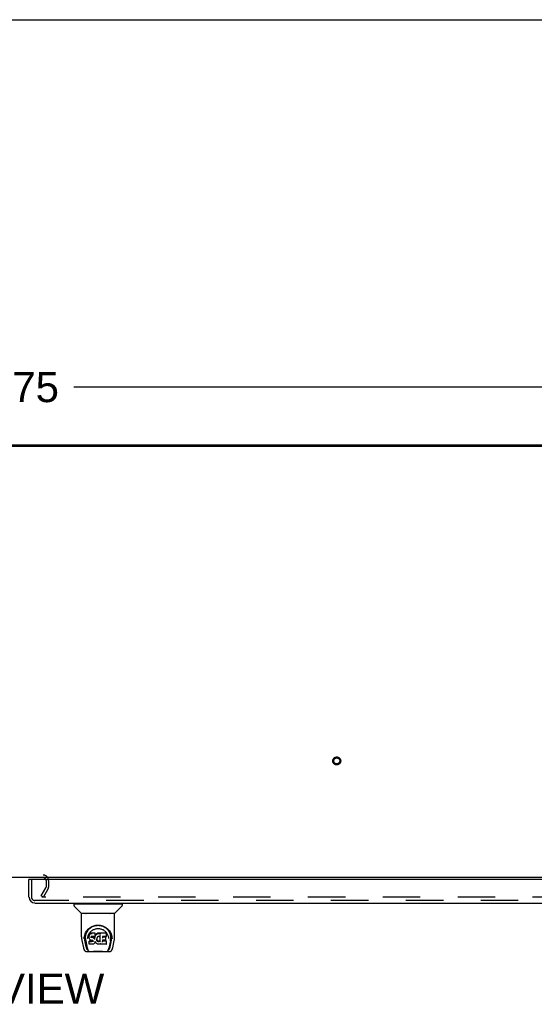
# Model space of a CAD drawing. Header units: inches. Extents: x 0 to 283, y 0 to 183.
# Tile 76 of 83: x 99 to 120, y 142 to 183. Entities that reach past the tile are written whole.
import ezdxf

# ---------------------------------------------------------------- set-up
doc = ezdxf.new("R2010")
doc.units = ezdxf.units.IN
doc.header["$LTSCALE"] = 15.583333
doc.header["$MEASUREMENT"] = 0
doc.linetypes.add('HIDDEN', pattern=[0.2, 0.1, -0.1])
doc.layers.get('0').update_dxf_attribs({"linetype": 'CONTINUOUS'})
for name, color, linetype in [('DEFAULT_2', 8, 'HIDDEN'), ('DIMENSIONS', 7, 'CONTINUOUS'), ('RIGHTHAND_DOOR_ASSEMBLY', 7, 'CONTINUOUS')]:
    doc.layers.add(name, color=color, linetype=linetype)
doc.styles.get("Standard").update_dxf_attribs({"font": 'arial.ttf'})
doc.dimstyles.new('DIMSTYLE_1', dxfattribs={"dimtxt": 1.25, "dimasz": 1.666667, "dimexe": 0.09, "dimexo": 0.07, "dimgap": 0.0375, "dimtad": 0, "dimtih": 1, "dimtoh": 1, "dimzin": 4, "dimdsep": 46, "dimtxsty": 'Standard', "dimblk": '_FILLED', "dimblk1": '_FILLED', "dimblk2": '_FILLED', "dimcen": 0.09, "dimadec": 3, "dimazin": 1, "dimtfac": 1, "dimtdec": 3, "dimtofl": 0, "dimtmove": 0, "dimatfit": 3, "dimldrblk": '_FILLED', "dimfxl": 0, "dimtolj": 1, "dimtzin": 4, "dimarcsym": 0})

# ---------------------------------------------------------------- blocks, each defined once
blk = doc.blocks.new('_FILLED')
at = {"color": 0, "linetype": 'ByBlock'}
blk.add_solid([(0, 0), (-1, 0.2), (-1, -0.2)], dxfattribs=at)
blk = doc.blocks.new('*D1')
at = {"layer": 'DIMENSIONS', "color": 2, "linetype": 'Continuous'}
for p, q in [((59.417, 166.561), (59.417, 169.547)), ((137.167, 166.561), (137.167, 169.547)), ((59.417, 168.047), (95.483, 168.047)), ((137.167, 168.047), (101.101, 168.047))]:
    blk.add_line(p, q, dxfattribs=at)
at = {"layer": 'DIMENSIONS', "color": 2, "linetype": 'Continuous', "xscale": 1.6666666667, "yscale": 1.6666666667, "zscale": 1.6666666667, "rotation": 180}
blk.add_blockref('_FILLED', (59.417, 168.047), dxfattribs=at)
at = {"layer": 'DIMENSIONS', "color": 2, "linetype": 'Continuous', "xscale": 1.6666666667, "yscale": 1.6666666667, "zscale": 1.6666666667}
blk.add_blockref('_FILLED', (137.167, 168.047), dxfattribs=at)
at = {"layer": 'DIMENSIONS', "color": 2, "linetype": 'Continuous', "insert": (98.292, 168.672), "char_height": 1.25, "width": 4.36803, "attachment_point": 2, "line_spacing_factor": 0.9}
blk.add_mtext('77.75', dxfattribs=at)

msp = doc.modelspace()

# ---------------------------------------------------------------- linework, layer by layer
at = {"color": 7, "linetype": 'Continuous'}
for p, q in [((0, 183.333), (283.333, 183.333)), ((66.917, 165.641), (129.667, 165.641))]:
    msp.add_line(p, q, dxfattribs=at)
at = {"color": 3, "linetype": 'Continuous'}
for p, q in [((59.529, 165.589), (137.055, 165.589)), ((137.115, 147.641), (59.469, 147.641))]:
    msp.add_line(p, q, dxfattribs=at)
msp.add_arc((99.823, 147.526), 0.115, 18.2523, 64.7751, dxfattribs=at)
at = {"layer": 'DEFAULT_2', "color": 8, "linetype": 'HIDDEN'}
for p, q in [((96.761, 147.745), (99.823, 147.745)), ((99.938, 147.526), (99.938, 147.237)), ((100.042, 147.526), (100.042, 147.237)), ((99.737, 146.881), (99.933, 147.22)), ((99.827, 146.829), (100.024, 147.168)), ((99.827, 146.829), (99.737, 146.881)), ((134.21, 146.829), (99.761, 146.829))]:
    msp.add_line(p, q, dxfattribs=at)
for radius in [0.164, 0.124]:
    msp.add_circle((112.035, 152.495), radius, dxfattribs=at)
for centre, radius, start, end in [((99.823, 147.526), 0.219, 0, 90), ((99.823, 147.526), 0.115, 64.7751, 90), ((99.823, 147.526), 0.115, 0, 18.2523), ((99.905, 147.237), 0.033, 330, 360), ((99.905, 147.237), 0.137, 330, 360)]:
    msp.add_arc(centre, radius, start, end, dxfattribs=at)
at = {"layer": 'RIGHTHAND_DOOR_ASSEMBLY', "color": 7, "linetype": 'Continuous'}
for p, q in [((99.291, 147.562), (99.229, 147.562)), ((101.1, 146.536), (101.1, 146.481)), ((101.108, 146.544), (103.1, 146.544)), ((101.407, 146.159), (101.112, 146.453)), ((101.16, 146.544), (101.16, 146.583)), ((102.802, 146.159), (103.097, 146.453)), ((103.049, 146.544), (103.049, 146.583)), ((103.108, 146.536), (103.108, 146.481)), ((101.415, 145.171), (101.415, 146.134)), ((102.786, 146.142), (101.423, 146.142)), ((102.781, 146.15), (101.428, 146.15)), ((101.49, 146.15), (101.487, 146.146)), ((102.721, 146.146), (102.719, 146.15)), ((102.721, 146.146), (102.721, 146.146)), ((102.793, 145.171), (102.793, 146.134)), ((101.672, 145.426), (101.697, 145.46)), ((101.431, 145.027), (101.496, 144.722)), ((101.523, 145.086), (101.526, 145.144)), ((101.523, 145.087), (101.523, 145.086)), ((101.526, 145.144), (101.535, 145.198)), ((101.536, 145.204), (101.536, 145.149)), ((101.604, 144.754), (101.547, 145.031)), ((101.584, 145.097), (101.585, 145.071)), ((101.669, 145.1), (101.669, 145.1)), ((101.729, 145.223), (101.728, 145.198)), ((101.728, 145.164), (101.728, 145.198)), ((101.729, 145.139), (101.728, 145.164)), ((101.728, 145.164), (101.728, 145.164)), ((101.734, 145.248), (101.729, 145.223)), ((101.73, 145.189), (101.729, 145.223)), ((101.734, 145.115), (101.729, 145.139)), ((101.729, 145.139), (101.729, 145.139)), ((101.744, 145.273), (101.734, 145.248)), ((101.735, 145.214), (101.734, 145.248)), ((101.734, 145.115), (101.734, 145.114)), ((101.743, 145.091), (101.734, 145.114)), ((101.757, 145.07), (101.743, 145.091)), ((101.743, 145.091), (101.743, 145.091)), ((101.758, 145.295), (101.744, 145.273)), ((101.744, 145.238), (101.744, 145.273)), ((101.775, 145.051), (101.757, 145.07)), ((101.757, 145.07), (101.757, 145.07)), ((101.768, 145.304), (101.758, 145.295)), ((101.759, 145.259), (101.758, 145.295)), ((101.779, 145.312), (101.768, 145.304)), ((101.769, 145.268), (101.768, 145.304)), ((101.796, 145.038), (101.775, 145.051)), ((101.775, 145.051), (101.775, 145.051)), ((101.803, 145.323), (101.779, 145.312)), ((101.78, 145.276), (101.779, 145.312)), ((101.809, 145.033), (101.796, 145.038)), ((101.796, 145.038), (101.796, 145.038)), ((101.828, 145.331), (101.803, 145.323)), ((101.803, 145.286), (101.803, 145.323)), ((101.821, 145.031), (101.809, 145.033)), ((101.818, 145.167), (101.817, 145.152)), ((101.817, 145.146), (101.818, 145.165)), ((101.82, 145.18), (101.818, 145.166)), ((101.819, 145.141), (101.82, 145.176)), ((101.822, 145.183), (101.82, 145.18)), ((101.822, 145.172), (101.82, 145.176)), ((101.869, 145.03), (101.821, 145.031)), ((101.824, 145.186), (101.822, 145.183)), ((101.826, 145.17), (101.822, 145.172)), ((101.822, 145.137), (101.822, 145.172)), ((101.836, 145.189), (101.824, 145.185)), ((101.837, 145.166), (101.826, 145.17)), ((101.826, 145.133), (101.826, 145.17)), ((101.981, 145.331), (101.828, 145.331)), ((101.828, 145.294), (101.828, 145.331)), ((101.828, 145.294), (101.829, 145.293)), ((101.849, 145.19), (101.836, 145.189)), ((101.86, 145.167), (101.837, 145.166)), ((101.837, 145.13), (101.837, 145.166)), ((101.837, 145.128), (101.837, 145.13)), ((101.849, 145.191), (101.849, 145.19)), ((101.962, 145.19), (101.849, 145.19)), ((101.885, 145.166), (101.86, 145.167)), ((101.86, 145.13), (101.86, 145.167)), ((101.86, 145.129), (101.86, 145.13)), ((101.869, 145.03), (101.869, 145.031)), ((101.876, 145.03), (101.869, 145.03)), ((101.881, 145.028), (101.876, 145.03)), ((101.886, 145.025), (101.881, 145.028)), ((101.911, 145.16), (101.885, 145.166)), ((101.885, 145.129), (101.885, 145.166)), ((101.885, 145.128), (101.885, 145.129)), ((101.89, 145.02), (101.885, 145.025)), ((101.896, 145.008), (101.889, 145.02)), ((101.91, 145.124), (101.911, 145.16)), ((101.923, 145.155), (101.911, 145.16)), ((101.934, 145.147), (101.923, 145.155)), ((101.923, 145.118), (101.923, 145.155)), ((101.952, 145.129), (101.934, 145.147)), ((101.934, 145.111), (101.934, 145.147)), ((101.961, 145.114), (101.952, 145.129)), ((101.952, 145.093), (101.952, 145.129)), ((101.965, 145.156), (101.961, 145.114)), ((101.962, 145.078), (101.961, 145.114)), ((101.974, 145.191), (101.962, 145.19)), ((101.962, 145.19), (101.962, 145.191)), ((101.963, 145.071), (101.963, 145.072)), ((101.969, 145.179), (101.965, 145.156)), ((101.966, 145.122), (101.965, 145.156)), ((101.972, 145.191), (101.969, 145.179)), ((101.97, 145.144), (101.969, 145.179)), ((101.979, 145.203), (101.975, 145.191)), ((101.976, 145.167), (101.975, 145.193)), ((101.98, 145.218), (101.979, 145.203)), ((101.979, 145.203), (101.979, 145.203)), ((101.982, 145.242), (101.98, 145.218)), ((101.984, 145.223), (101.98, 145.215)), ((101.98, 145.218), (101.98, 145.218)), ((101.982, 145.276), (101.981, 145.331)), ((101.981, 145.296), (101.981, 145.331)), ((101.982, 145.242), (101.982, 145.276)), ((101.995, 145.244), (101.984, 145.223)), ((101.984, 145.188), (101.984, 145.223)), ((102.008, 145.263), (101.995, 145.244)), ((101.995, 145.209), (101.995, 145.244)), ((102.023, 145.281), (102.008, 145.263)), ((102.008, 145.228), (102.008, 145.263)), ((102.04, 145.297), (102.023, 145.281)), ((102.024, 145.245), (102.023, 145.281)), ((102.06, 145.312), (102.04, 145.297)), ((102.041, 145.261), (102.04, 145.297)), ((102.047, 145.092), (102.046, 145.065)), ((102.051, 145.117), (102.047, 145.091)), ((102.048, 145.087), (102.047, 145.092)), ((102.047, 145.053), (102.048, 145.087)), ((102.05, 145.076), (102.048, 145.087)), ((102.06, 145.052), (102.05, 145.076)), ((102.05, 145.041), (102.05, 145.076)), ((102.054, 145.128), (102.051, 145.117)), ((102.06, 145.139), (102.054, 145.128)), ((102.059, 145.016), (102.06, 145.052)), ((102.082, 145.322), (102.06, 145.312)), ((102.06, 145.275), (102.06, 145.312)), ((102.074, 145.161), (102.06, 145.139)), ((102.072, 145.029), (102.06, 145.052)), ((102.08, 145.02), (102.072, 145.029)), ((102.072, 144.994), (102.072, 145.029)), ((102.081, 145.17), (102.074, 145.161)), ((102.089, 145.012), (102.08, 145.02)), ((102.08, 144.984), (102.08, 145.02)), ((102.09, 145.176), (102.081, 145.17)), ((102.106, 145.327), (102.082, 145.322)), ((102.083, 145.285), (102.082, 145.322)), ((102.113, 145.186), (102.09, 145.176)), ((102.129, 145.329), (102.106, 145.327)), ((102.106, 145.29), (102.106, 145.327)), ((102.106, 145.289), (102.106, 145.29)), ((102.124, 145.189), (102.113, 145.186)), ((102.135, 145.189), (102.124, 145.189)), ((102.129, 145.329), (102.154, 145.329)), ((102.13, 145.293), (102.129, 145.329)), ((102.13, 145.291), (102.13, 145.293)), ((102.147, 145.186), (102.135, 145.189)), ((102.159, 145.181), (102.147, 145.186)), ((102.153, 145.292), (102.154, 145.329)), ((102.153, 145.291), (102.153, 145.292)), ((102.166, 145.327), (102.154, 145.329)), ((102.179, 145.323), (102.166, 145.327)), ((102.166, 145.29), (102.166, 145.327)), ((102.193, 145.229), (102.177, 145.189)), ((102.191, 145.315), (102.179, 145.323)), ((102.179, 145.286), (102.179, 145.323)), ((102.44, 145.329), (102.191, 145.329)), ((102.192, 145.279), (102.191, 145.329)), ((102.194, 145.232), (102.193, 145.231)), ((102.193, 145.231), (102.193, 145.231)), ((102.193, 145.231), (102.193, 145.23)), ((102.193, 145.23), (102.193, 145.23)), ((102.193, 145.23), (102.193, 145.23)), ((102.193, 145.23), (102.193, 145.229)), ((102.197, 144.976), (102.193, 145.229)), ((102.195, 145.237), (102.194, 145.235)), ((102.194, 145.235), (102.194, 145.234)), ((102.194, 145.234), (102.194, 145.233)), ((102.194, 145.233), (102.194, 145.232)), ((102.281, 145.034), (102.28, 144.96)), ((102.409, 145.034), (102.281, 145.034)), ((102.44, 145.19), (102.282, 145.19)), ((102.283, 145.19), (102.282, 145.131)), ((102.409, 145.166), (102.282, 145.166)), ((102.42, 145.045), (102.422, 145.153)), ((102.454, 145.204), (102.456, 145.312)), ((102.456, 145.343), (102.472, 145.318)), ((102.538, 145.131), (102.54, 145.1)), ((102.54, 145.1), (102.54, 145.1)), ((102.605, 144.754), (102.661, 145.031)), ((102.661, 145.249), (102.674, 145.198)), ((102.672, 145.204), (102.673, 145.149)), ((102.686, 145.086), (102.686, 145.087)), ((102.713, 144.722), (102.778, 145.027)), ((101.594, 145.006), (101.656, 144.703)), ((101.663, 144.646), (101.67, 144.646)), ((101.67, 144.646), (101.672, 144.638)), ((101.674, 144.634), (101.672, 144.638)), ((101.742, 144.998), (101.734, 144.99)), ((101.736, 144.877), (101.734, 144.99)), ((101.743, 144.87), (101.736, 144.876)), ((101.803, 144.998), (101.742, 144.998)), ((101.742, 144.962), (101.742, 144.998)), ((101.743, 144.87), (101.743, 144.869)), ((101.889, 144.869), (101.743, 144.869)), ((101.864, 144.999), (101.803, 144.998)), ((101.803, 144.962), (101.803, 144.998)), ((101.803, 144.962), (101.803, 144.96)), ((101.878, 145), (101.864, 144.999)), ((101.864, 144.962), (101.864, 144.999)), ((101.864, 144.962), (101.864, 144.961)), ((101.882, 145.002), (101.878, 145)), ((101.878, 144.963), (101.878, 145)), ((101.887, 145.007), (101.882, 145.002)), ((101.883, 144.966), (101.882, 145.002)), ((101.892, 145.014), (101.887, 145.007)), ((101.887, 144.971), (101.887, 145.007)), ((101.901, 144.871), (101.889, 144.869)), ((101.889, 144.869), (101.889, 144.87)), ((101.898, 144.994), (101.895, 145.008)), ((101.895, 144.982), (101.895, 145.008)), ((101.897, 144.988), (101.897, 144.998)), ((101.913, 144.875), (101.901, 144.871)), ((101.934, 144.889), (101.913, 144.875)), ((101.913, 144.875), (101.913, 144.875)), ((101.952, 144.907), (101.934, 144.89)), ((101.934, 144.89), (101.934, 144.889)), ((101.959, 144.917), (101.952, 144.907)), ((101.952, 144.907), (101.952, 144.907)), ((101.965, 144.928), (101.959, 144.917)), ((101.959, 144.917), (101.959, 144.917)), ((101.974, 144.951), (101.965, 144.928)), ((101.965, 144.928), (101.965, 144.928)), ((101.981, 144.975), (101.974, 144.951)), ((101.974, 144.951), (101.974, 144.951)), ((101.981, 144.986), (101.981, 144.987)), ((101.981, 144.985), (101.981, 144.986)), ((101.981, 144.986), (101.981, 144.986)), ((101.981, 144.984), (101.981, 144.985)), ((101.981, 144.985), (101.981, 144.985)), ((101.982, 144.983), (101.981, 144.975)), ((101.981, 144.975), (101.981, 144.975)), ((102.002, 144.947), (101.982, 144.983)), ((102.015, 144.928), (102.002, 144.947)), ((102.002, 144.947), (102.002, 144.947)), ((102.03, 144.912), (102.015, 144.928)), ((102.015, 144.928), (102.015, 144.928)), ((102.047, 144.896), (102.03, 144.912)), ((102.03, 144.912), (102.03, 144.912)), ((102.065, 144.883), (102.047, 144.896)), ((102.047, 144.896), (102.047, 144.896)), ((102.065, 144.883), (102.066, 144.883)), ((102.076, 144.877), (102.066, 144.883)), ((102.087, 144.873), (102.076, 144.877)), ((102.076, 144.877), (102.076, 144.877)), ((102.109, 144.868), (102.087, 144.873)), ((102.1, 145.005), (102.089, 145.012)), ((102.089, 144.975), (102.089, 145.012)), ((102.099, 144.968), (102.1, 145.005)), ((102.111, 145), (102.1, 145.005)), ((102.132, 144.865), (102.109, 144.868)), ((102.11, 144.964), (102.111, 145)), ((102.123, 144.998), (102.111, 145)), ((102.123, 144.998), (102.135, 144.998)), ((102.123, 144.961), (102.123, 144.998)), ((102.123, 144.96), (102.123, 144.961)), ((102.155, 144.868), (102.132, 144.865)), ((102.132, 144.866), (102.132, 144.865)), ((102.147, 144.999), (102.135, 144.998)), ((102.135, 144.961), (102.135, 144.998)), ((102.135, 144.959), (102.135, 144.961)), ((102.159, 145.003), (102.147, 144.999)), ((102.147, 144.963), (102.147, 144.999)), ((102.177, 144.875), (102.155, 144.868)), ((102.171, 145.008), (102.159, 145.003)), ((102.16, 144.967), (102.159, 145.003)), ((102.181, 145.016), (102.171, 145.008)), ((102.171, 144.972), (102.171, 145.008)), ((102.196, 144.887), (102.177, 144.875)), ((102.177, 144.875), (102.177, 144.875)), ((102.181, 144.979), (102.181, 145.016)), ((102.201, 144.887), (102.196, 144.887)), ((102.199, 144.968), (102.199, 144.969)), ((102.201, 144.878), (102.201, 144.887)), ((102.44, 144.869), (102.209, 144.869)), ((102.44, 144.995), (102.28, 144.995)), ((102.449, 144.878), (102.451, 144.984)), ((102.535, 144.634), (102.536, 144.638)), ((102.536, 144.638), (102.539, 144.646)), ((102.539, 144.646), (102.546, 144.646)), ((102.614, 145.003), (102.553, 144.703)), ((101.62, 144.567), (102.589, 144.567)), ((101.834, 144.567), (101.858, 144.568)), ((101.882, 144.567), (101.88, 144.569)), ((102.327, 144.567), (102.329, 144.569))]:
    msp.add_line(p, q, dxfattribs=at)
at = {"layer": 'RIGHTHAND_DOOR_ASSEMBLY', "color": 3, "linetype": 'Continuous'}
for p, q in [((99.229, 146.83), (99.229, 147.562)), ((135.125, 147.562), (99.291, 147.562)), ((99.476, 146.583), (135.17, 146.583))]:
    msp.add_line(p, q, dxfattribs=at)
at = {"layer": 'RIGHTHAND_DOOR_ASSEMBLY', "color": 8, "linetype": 'HIDDEN'}
for p, q in [((99.333, 147.562), (99.333, 146.83)), ((135.17, 146.687), (99.476, 146.687))]:
    msp.add_line(p, q, dxfattribs=at)
at = {"layer": 'RIGHTHAND_DOOR_ASSEMBLY', "color": 7, "linetype": 'Continuous'}
for points in [[(101.486, 146.145), (101.486, 146.144), (101.485, 146.143), (101.485, 146.143), (101.485, 146.142), (101.485, 146.142)], [(101.487, 146.146), (101.487, 146.145), (101.486, 146.145)], [(102.722, 146.145), (102.722, 146.145), (102.721, 146.146)], [(102.723, 146.142), (102.724, 146.142), (102.724, 146.143), (102.723, 146.143), (102.723, 146.144), (102.722, 146.145)], [(101.535, 145.198), (101.548, 145.249), (101.565, 145.297), (101.585, 145.342), (101.608, 145.383), (101.634, 145.421), (101.662, 145.457), (101.692, 145.49), (101.726, 145.521), (101.762, 145.55), (101.801, 145.576), (101.842, 145.599), (101.884, 145.618), (101.928, 145.634), (101.972, 145.646), (102.016, 145.655), (102.06, 145.66), (102.105, 145.661), (102.149, 145.66), (102.193, 145.655), (102.237, 145.646), (102.281, 145.634), (102.325, 145.618), (102.367, 145.598), (102.408, 145.576), (102.447, 145.55), (102.483, 145.521), (102.516, 145.49), (102.547, 145.457), (102.575, 145.421), (102.601, 145.383), (102.624, 145.341), (102.644, 145.297), (102.661, 145.249)], [(101.584, 145.097), (101.583, 145.121), (101.584, 145.167), (101.589, 145.214), (101.598, 145.26), (101.612, 145.305), (101.629, 145.348), (101.649, 145.388), (101.672, 145.426)], [(101.697, 145.46), (101.724, 145.491), (101.752, 145.519)], [(101.736, 145.318), (101.753, 145.343), (101.771, 145.366), (101.791, 145.388), (101.812, 145.408), (101.834, 145.427), (101.858, 145.444), (101.883, 145.46), (101.91, 145.475), (101.937, 145.487), (101.964, 145.497), (101.992, 145.506), (102.02, 145.512), (102.048, 145.517), (102.076, 145.52), (102.104, 145.521), (102.132, 145.52), (102.16, 145.517), (102.188, 145.513), (102.216, 145.506), (102.244, 145.498), (102.272, 145.487), (102.299, 145.475), (102.325, 145.46), (102.35, 145.445), (102.374, 145.427), (102.397, 145.408), (102.418, 145.388), (102.437, 145.366), (102.456, 145.343)], [(101.752, 145.519), (101.782, 145.544), (101.813, 145.566), (101.844, 145.586)], [(101.844, 145.586), (101.876, 145.603), (101.908, 145.617), (101.94, 145.629)], [(101.94, 145.629), (101.973, 145.638), (102.005, 145.646), (102.038, 145.651), (102.071, 145.654), (102.103, 145.655), (102.136, 145.654), (102.168, 145.651), (102.201, 145.646), (102.233, 145.639)], [(102.233, 145.639), (102.266, 145.63), (102.298, 145.618), (102.33, 145.604)], [(102.33, 145.604), (102.362, 145.588), (102.393, 145.568), (102.423, 145.547), (102.453, 145.522), (102.482, 145.494), (102.509, 145.463), (102.535, 145.429), (102.558, 145.392), (102.579, 145.351), (102.596, 145.308), (102.61, 145.263), (102.62, 145.217), (102.625, 145.169)], [(101.415, 145.171), (101.416, 145.138), (101.419, 145.098), (101.425, 145.058), (101.431, 145.027)], [(101.536, 145.15), (101.537, 145.115), (101.541, 145.071), (101.547, 145.031)], [(101.585, 145.071), (101.587, 145.051), (101.59, 145.027), (101.594, 145.006)], [(101.669, 145.1), (101.671, 145.131), (101.676, 145.167)], [(101.676, 145.167), (101.685, 145.202), (101.695, 145.234), (101.707, 145.264)], [(101.707, 145.264), (101.721, 145.292), (101.736, 145.318)], [(101.728, 145.164), (101.728, 145.164), (101.728, 145.163), (101.729, 145.163), (101.729, 145.163), (101.73, 145.163), (101.73, 145.163)], [(101.729, 145.139), (101.729, 145.139), (101.73, 145.139), (101.73, 145.138), (101.73, 145.138), (101.731, 145.138), (101.731, 145.138)], [(101.73, 145.189), (101.73, 145.188), (101.73, 145.188), (101.73, 145.188), (101.731, 145.188), (101.731, 145.187), (101.731, 145.187)], [(101.734, 145.114), (101.734, 145.114), (101.734, 145.114), (101.735, 145.114), (101.735, 145.114), (101.736, 145.114)], [(101.735, 145.213), (101.735, 145.213), (101.735, 145.213), (101.735, 145.212), (101.736, 145.212), (101.736, 145.212), (101.736, 145.212)], [(101.743, 145.091), (101.743, 145.091), (101.744, 145.09), (101.744, 145.09), (101.745, 145.09)], [(101.744, 145.237), (101.744, 145.237), (101.745, 145.237), (101.745, 145.237), (101.745, 145.237), (101.746, 145.236), (101.746, 145.236)], [(101.757, 145.07), (101.757, 145.069), (101.757, 145.069), (101.758, 145.069), (101.758, 145.069), (101.759, 145.069)], [(101.759, 145.259), (101.759, 145.259), (101.759, 145.258), (101.76, 145.258), (101.76, 145.258), (101.76, 145.258), (101.76, 145.258)], [(101.769, 145.268), (101.769, 145.268), (101.769, 145.268), (101.769, 145.267), (101.769, 145.267), (101.77, 145.267), (101.77, 145.267)], [(101.775, 145.051), (101.775, 145.051), (101.775, 145.051), (101.776, 145.051), (101.776, 145.052)], [(101.78, 145.276), (101.78, 145.275), (101.78, 145.275), (101.78, 145.275), (101.78, 145.275), (101.78, 145.274), (101.781, 145.274)], [(101.796, 145.038), (101.796, 145.038), (101.797, 145.038), (101.797, 145.038)], [(101.803, 145.286), (101.803, 145.286), (101.803, 145.286), (101.803, 145.285), (101.803, 145.285), (101.803, 145.285), (101.803, 145.285)], [(101.809, 145.033), (101.809, 145.033), (101.809, 145.033), (101.809, 145.034)], [(101.815, 145.151), (101.816, 145.151), (101.816, 145.151), (101.816, 145.151), (101.817, 145.152), (101.817, 145.152), (101.817, 145.152)], [(101.816, 145.165), (101.816, 145.165), (101.817, 145.165), (101.817, 145.166), (101.818, 145.166), (101.818, 145.166), (101.818, 145.166)], [(101.816, 145.145), (101.816, 145.145), (101.816, 145.145), (101.817, 145.145), (101.817, 145.145), (101.817, 145.146), (101.817, 145.146)], [(101.817, 145.139), (101.818, 145.139), (101.818, 145.14), (101.818, 145.14), (101.818, 145.14), (101.819, 145.14), (101.819, 145.141)], [(101.818, 145.179), (101.819, 145.179), (101.819, 145.179), (101.819, 145.179), (101.82, 145.179), (101.82, 145.18)], [(101.82, 145.183), (101.821, 145.183), (101.821, 145.183), (101.821, 145.183), (101.822, 145.183)], [(101.82, 145.135), (101.821, 145.135), (101.821, 145.135), (101.821, 145.136), (101.821, 145.136), (101.822, 145.136), (101.822, 145.136)], [(101.821, 145.031), (101.821, 145.031), (101.822, 145.031), (101.822, 145.031)], [(101.823, 145.186), (101.824, 145.186), (101.824, 145.185), (101.824, 145.185), (101.824, 145.185)], [(101.825, 145.132), (101.825, 145.132), (101.825, 145.132), (101.825, 145.132), (101.825, 145.133), (101.825, 145.133), (101.826, 145.133)], [(101.836, 145.19), (101.836, 145.189), (101.836, 145.189), (101.836, 145.189)], [(101.876, 145.03), (101.876, 145.03), (101.876, 145.03), (101.876, 145.03)], [(101.881, 145.028), (101.881, 145.028), (101.881, 145.028), (101.882, 145.028)], [(101.886, 145.025), (101.886, 145.024), (101.886, 145.024), (101.886, 145.024), (101.887, 145.025)], [(101.89, 145.02), (101.89, 145.02), (101.89, 145.019), (101.891, 145.019), (101.891, 145.02)], [(101.91, 145.122), (101.91, 145.123), (101.91, 145.123), (101.91, 145.123), (101.91, 145.123), (101.91, 145.123), (101.91, 145.124)], [(101.922, 145.117), (101.922, 145.117), (101.922, 145.117), (101.922, 145.118), (101.922, 145.118), (101.923, 145.118), (101.923, 145.118)], [(101.932, 145.109), (101.933, 145.109), (101.933, 145.11), (101.933, 145.11), (101.933, 145.11), (101.934, 145.11), (101.934, 145.111)], [(101.95, 145.091), (101.951, 145.092), (101.951, 145.092), (101.951, 145.092), (101.951, 145.092), (101.952, 145.092), (101.952, 145.093)], [(101.963, 145.072), (101.963, 145.074), (101.962, 145.075), (101.962, 145.076), (101.962, 145.077)], [(101.968, 145.12), (101.967, 145.12), (101.967, 145.121), (101.966, 145.121), (101.966, 145.121), (101.966, 145.121), (101.966, 145.122)], [(101.971, 145.143), (101.971, 145.143), (101.971, 145.143), (101.97, 145.143), (101.97, 145.144), (101.97, 145.144), (101.97, 145.144)], [(101.974, 145.191), (101.974, 145.191), (101.974, 145.191), (101.973, 145.191), (101.973, 145.192)], [(101.975, 145.191), (101.975, 145.191), (101.974, 145.191), (101.974, 145.191)], [(101.977, 145.165), (101.977, 145.165), (101.977, 145.165), (101.976, 145.166), (101.976, 145.166), (101.976, 145.166), (101.976, 145.167)], [(101.979, 145.203), (101.979, 145.203), (101.978, 145.203), (101.978, 145.202), (101.978, 145.202), (101.977, 145.202)], [(101.98, 145.294), (101.98, 145.294), (101.98, 145.294), (101.979, 145.293), (101.979, 145.293), (101.979, 145.293), (101.979, 145.293)], [(101.98, 145.218), (101.98, 145.217), (101.98, 145.217), (101.98, 145.217), (101.98, 145.216), (101.979, 145.216), (101.979, 145.216)], [(101.982, 145.242), (101.982, 145.242), (101.982, 145.241), (101.981, 145.241), (101.981, 145.241), (101.98, 145.241), (101.98, 145.241)], [(101.986, 145.187), (101.985, 145.187), (101.985, 145.187), (101.985, 145.187), (101.985, 145.187), (101.984, 145.188), (101.984, 145.188)], [(101.997, 145.207), (101.996, 145.207), (101.996, 145.207), (101.996, 145.208), (101.996, 145.208), (101.995, 145.208), (101.995, 145.209)], [(102.01, 145.226), (102.01, 145.226), (102.009, 145.226), (102.009, 145.227), (102.009, 145.227), (102.009, 145.227), (102.008, 145.228)], [(102.025, 145.244), (102.025, 145.244), (102.024, 145.244), (102.024, 145.244), (102.024, 145.245), (102.024, 145.245), (102.024, 145.245)], [(102.042, 145.26), (102.042, 145.26), (102.041, 145.26), (102.041, 145.261), (102.041, 145.261), (102.041, 145.261), (102.041, 145.261)], [(102.046, 145.065), (102.046, 145.065), (102.046, 145.065), (102.045, 145.064), (102.045, 145.064), (102.045, 145.064), (102.044, 145.064)], [(102.047, 145.091), (102.047, 145.091), (102.047, 145.091), (102.047, 145.091), (102.046, 145.09), (102.046, 145.09), (102.045, 145.09)], [(102.047, 145.053), (102.047, 145.052), (102.047, 145.052), (102.046, 145.052), (102.046, 145.052), (102.046, 145.052), (102.045, 145.051)], [(102.05, 145.041), (102.049, 145.04), (102.049, 145.04), (102.049, 145.04), (102.049, 145.04), (102.048, 145.039), (102.048, 145.039)], [(102.051, 145.117), (102.051, 145.117), (102.05, 145.117), (102.05, 145.116), (102.049, 145.116), (102.049, 145.116)], [(102.054, 145.128), (102.054, 145.128), (102.054, 145.128), (102.054, 145.128), (102.053, 145.128), (102.052, 145.128)], [(102.059, 145.016), (102.059, 145.016), (102.059, 145.016), (102.058, 145.015), (102.058, 145.015), (102.058, 145.015), (102.057, 145.015)], [(102.06, 145.139), (102.06, 145.139), (102.059, 145.139), (102.059, 145.139), (102.058, 145.139)], [(102.061, 145.274), (102.061, 145.274), (102.061, 145.274), (102.061, 145.275), (102.06, 145.275), (102.06, 145.275), (102.06, 145.275)], [(102.074, 145.161), (102.074, 145.161), (102.073, 145.161), (102.073, 145.161), (102.073, 145.161), (102.072, 145.161)], [(102.081, 145.17), (102.081, 145.17), (102.08, 145.17), (102.08, 145.17), (102.08, 145.17)], [(102.083, 145.284), (102.083, 145.284), (102.083, 145.284), (102.083, 145.284), (102.083, 145.285), (102.083, 145.285), (102.083, 145.285)], [(102.09, 145.176), (102.09, 145.176), (102.089, 145.176), (102.089, 145.177)], [(102.113, 145.186), (102.113, 145.186), (102.113, 145.186), (102.113, 145.186)], [(102.124, 145.189), (102.124, 145.189), (102.124, 145.189), (102.124, 145.189)], [(102.135, 145.189), (102.135, 145.189), (102.135, 145.189), (102.136, 145.189)], [(102.147, 145.186), (102.147, 145.186), (102.147, 145.186), (102.147, 145.186)], [(102.159, 145.181), (102.159, 145.181), (102.161, 145.181), (102.163, 145.18), (102.165, 145.18), (102.167, 145.181), (102.169, 145.181), (102.171, 145.182), (102.173, 145.184), (102.174, 145.185), (102.176, 145.187), (102.177, 145.189), (102.177, 145.189)], [(102.159, 145.182), (102.159, 145.181), (102.159, 145.181), (102.159, 145.181)], [(102.166, 145.289), (102.166, 145.289), (102.166, 145.289), (102.166, 145.29), (102.166, 145.29), (102.166, 145.29), (102.166, 145.29)], [(102.178, 145.285), (102.178, 145.285), (102.178, 145.285), (102.179, 145.285), (102.179, 145.286), (102.179, 145.286), (102.179, 145.286)], [(102.197, 145.013), (102.196, 145.014), (102.195, 145.015), (102.194, 145.015), (102.194, 145.016), (102.193, 145.016), (102.192, 145.017), (102.191, 145.017), (102.191, 145.017), (102.19, 145.018), (102.189, 145.018), (102.188, 145.018), (102.187, 145.018)], [(102.194, 145.291), (102.193, 145.291), (102.193, 145.291), (102.193, 145.291), (102.193, 145.292), (102.192, 145.292), (102.192, 145.292)], [(102.194, 145.274), (102.194, 145.275), (102.193, 145.275), (102.193, 145.276), (102.193, 145.276), (102.193, 145.277), (102.192, 145.278)], [(102.193, 145.229), (102.193, 145.229), (102.193, 145.229)], [(102.193, 145.229), (102.193, 145.229), (102.193, 145.229), (102.193, 145.229)], [(102.279, 145.035), (102.279, 145.035), (102.28, 145.034), (102.28, 145.034), (102.28, 145.034), (102.28, 145.034), (102.281, 145.034)], [(102.28, 145.128), (102.28, 145.128), (102.28, 145.129), (102.28, 145.129), (102.281, 145.129), (102.281, 145.129), (102.281, 145.129)], [(102.281, 145.19), (102.281, 145.19), (102.281, 145.19), (102.281, 145.19), (102.282, 145.19), (102.282, 145.19), (102.282, 145.19)], [(102.409, 145.034), (102.41, 145.034), (102.412, 145.035), (102.414, 145.035), (102.415, 145.036), (102.417, 145.037), (102.418, 145.039), (102.419, 145.04), (102.42, 145.042), (102.42, 145.043), (102.42, 145.045)], [(102.44, 145.19), (102.441, 145.19), (102.443, 145.19), (102.445, 145.191), (102.447, 145.192), (102.449, 145.194), (102.451, 145.195), (102.452, 145.197), (102.453, 145.2), (102.454, 145.202), (102.454, 145.204)], [(102.472, 145.318), (102.488, 145.292), (102.502, 145.264)], [(102.502, 145.264), (102.514, 145.235), (102.524, 145.202), (102.532, 145.168), (102.538, 145.131)], [(102.614, 145.003), (102.615, 145.007), (102.615, 145.01), (102.616, 145.012), (102.616, 145.015), (102.617, 145.018), (102.617, 145.021), (102.618, 145.024), (102.618, 145.027), (102.619, 145.03), (102.619, 145.034), (102.62, 145.037), (102.62, 145.04), (102.621, 145.044), (102.621, 145.047), (102.622, 145.051), (102.622, 145.055), (102.622, 145.058), (102.623, 145.062), (102.623, 145.066), (102.623, 145.07), (102.625, 145.097)], [(102.625, 145.169), (102.626, 145.122), (102.625, 145.097)], [(102.661, 145.031), (102.668, 145.071), (102.672, 145.115), (102.673, 145.15)], [(102.674, 145.198), (102.683, 145.144), (102.686, 145.086)], [(102.778, 145.027), (102.784, 145.057), (102.789, 145.097), (102.793, 145.137), (102.793, 145.171)], [(101.496, 144.722), (101.499, 144.709), (101.503, 144.69), (101.508, 144.674), (101.514, 144.659), (101.519, 144.645), (101.525, 144.633), (101.532, 144.621), (101.539, 144.611), (101.547, 144.601), (101.556, 144.592), (101.566, 144.584), (101.578, 144.578), (101.59, 144.572), (101.603, 144.569)], [(101.604, 144.754), (101.608, 144.737), (101.612, 144.719), (101.617, 144.702), (101.623, 144.688), (101.629, 144.675), (101.635, 144.664), (101.642, 144.656), (101.65, 144.65), (101.657, 144.647), (101.663, 144.646)], [(101.656, 144.703), (101.658, 144.693), (101.661, 144.68), (101.664, 144.668), (101.667, 144.657), (101.67, 144.646)], [(101.71, 144.616), (101.705, 144.615), (101.7, 144.616), (101.695, 144.617), (101.69, 144.618), (101.686, 144.621), (101.682, 144.623), (101.679, 144.626), (101.676, 144.63), (101.674, 144.634), (101.674, 144.634)], [(101.674, 144.634), (101.679, 144.623), (101.686, 144.611), (101.692, 144.601), (101.699, 144.593), (101.706, 144.585), (101.714, 144.579), (101.723, 144.574), (101.732, 144.57), (101.742, 144.568), (101.749, 144.567)], [(101.735, 144.954), (101.735, 144.954), (101.735, 144.954), (101.735, 144.953), (101.736, 144.953), (101.736, 144.953), (101.736, 144.953)], [(101.736, 144.877), (101.736, 144.877), (101.736, 144.876)], [(101.736, 144.876), (101.736, 144.876), (101.737, 144.876), (101.737, 144.876), (101.738, 144.876)], [(101.742, 144.961), (101.742, 144.961), (101.742, 144.961), (101.742, 144.96), (101.742, 144.96), (101.743, 144.96), (101.743, 144.96)], [(101.743, 144.869), (101.743, 144.869), (101.743, 144.87), (101.743, 144.87), (101.743, 144.87), (101.744, 144.87), (101.744, 144.87)], [(101.878, 144.963), (101.878, 144.963), (101.878, 144.963), (101.878, 144.962), (101.878, 144.962), (101.878, 144.962), (101.878, 144.962)], [(101.883, 144.966), (101.883, 144.966), (101.883, 144.965), (101.883, 144.965), (101.883, 144.965), (101.883, 144.965), (101.884, 144.965)], [(101.887, 144.971), (101.887, 144.97), (101.888, 144.97), (101.888, 144.97), (101.888, 144.97), (101.888, 144.969), (101.889, 144.969)], [(101.896, 145.008), (101.896, 145.008), (101.896, 145.007), (101.896, 145.007), (101.897, 145.007), (101.897, 145.007)], [(101.896, 144.982), (101.896, 144.982), (101.896, 144.982), (101.896, 144.981), (101.897, 144.981), (101.897, 144.981), (101.897, 144.981)], [(101.897, 144.988), (101.898, 144.988), (101.898, 144.987), (101.898, 144.987), (101.898, 144.987), (101.899, 144.987), (101.899, 144.987)], [(101.898, 144.994), (101.898, 144.994), (101.898, 144.994), (101.898, 144.994), (101.899, 144.993), (101.899, 144.993), (101.9, 144.993)], [(101.901, 144.871), (101.901, 144.871), (101.901, 144.871), (101.901, 144.872)], [(101.913, 144.875), (101.913, 144.875), (101.913, 144.875), (101.913, 144.876)], [(101.934, 144.889), (101.934, 144.889), (101.934, 144.889), (101.933, 144.889), (101.933, 144.89)], [(101.952, 144.907), (101.952, 144.907), (101.952, 144.906), (101.951, 144.906), (101.951, 144.906), (101.95, 144.907)], [(101.959, 144.917), (101.959, 144.917), (101.959, 144.917), (101.958, 144.917), (101.958, 144.917)], [(101.965, 144.928), (101.965, 144.928), (101.964, 144.928), (101.964, 144.928), (101.963, 144.928)], [(101.974, 144.951), (101.974, 144.951), (101.974, 144.951), (101.973, 144.95), (101.973, 144.95), (101.972, 144.95)], [(101.981, 144.975), (101.981, 144.975), (101.981, 144.974), (101.981, 144.974), (101.98, 144.974), (101.98, 144.974), (101.979, 144.974)], [(101.981, 144.987), (101.98, 144.988), (101.98, 144.988)], [(101.982, 144.983), (101.981, 144.983), (101.981, 144.984), (101.981, 144.984), (101.981, 144.984), (101.981, 144.984), (101.981, 144.984), (101.981, 144.984)], [(101.982, 144.983), (101.982, 144.983), (101.982, 144.983), (101.982, 144.983), (101.982, 144.983)], [(102.002, 144.947), (102.002, 144.947), (102.002, 144.947), (102.003, 144.947), (102.003, 144.947)], [(102.015, 144.928), (102.015, 144.928), (102.015, 144.928), (102.016, 144.928), (102.016, 144.928), (102.017, 144.928)], [(102.03, 144.912), (102.03, 144.911), (102.031, 144.911), (102.031, 144.911), (102.032, 144.912)], [(102.047, 144.896), (102.047, 144.896), (102.048, 144.896), (102.048, 144.896), (102.048, 144.897)], [(102.066, 144.883), (102.066, 144.883), (102.066, 144.882), (102.066, 144.883), (102.067, 144.883)], [(102.07, 144.992), (102.07, 144.992), (102.071, 144.992), (102.071, 144.993), (102.071, 144.993), (102.071, 144.993), (102.072, 144.993)], [(102.076, 144.877), (102.076, 144.877), (102.076, 144.877), (102.077, 144.878)], [(102.078, 144.983), (102.078, 144.983), (102.079, 144.983), (102.079, 144.983), (102.079, 144.983), (102.079, 144.984), (102.08, 144.984)], [(102.087, 144.873), (102.087, 144.874), (102.087, 144.874), (102.087, 144.874)], [(102.088, 144.974), (102.088, 144.974), (102.088, 144.974), (102.088, 144.975), (102.089, 144.975), (102.089, 144.975), (102.089, 144.975)], [(102.098, 144.967), (102.099, 144.967), (102.099, 144.967), (102.099, 144.967), (102.099, 144.968), (102.099, 144.968), (102.099, 144.968)], [(102.109, 144.868), (102.109, 144.868), (102.109, 144.868), (102.109, 144.868)], [(102.11, 144.962), (102.11, 144.962), (102.11, 144.963), (102.11, 144.963), (102.11, 144.963), (102.11, 144.963), (102.111, 144.964)], [(102.148, 144.961), (102.148, 144.961), (102.148, 144.962), (102.148, 144.962), (102.148, 144.962), (102.148, 144.962), (102.147, 144.963)], [(102.154, 144.869), (102.155, 144.869), (102.155, 144.869), (102.155, 144.868)], [(102.16, 144.965), (102.16, 144.965), (102.16, 144.966), (102.16, 144.966), (102.16, 144.966), (102.16, 144.966), (102.16, 144.967)], [(102.172, 144.971), (102.172, 144.971), (102.171, 144.971), (102.171, 144.971), (102.171, 144.971), (102.171, 144.972), (102.171, 144.972)], [(102.176, 144.876), (102.176, 144.875), (102.177, 144.875), (102.177, 144.875)], [(102.195, 144.887), (102.195, 144.887), (102.195, 144.887), (102.195, 144.887), (102.195, 144.887), (102.195, 144.887), (102.196, 144.887)], [(102.199, 144.969), (102.198, 144.972), (102.198, 144.973), (102.197, 144.975)], [(102.203, 144.887), (102.202, 144.887), (102.202, 144.887), (102.202, 144.887), (102.202, 144.887), (102.201, 144.887), (102.201, 144.887)], [(102.201, 144.878), (102.201, 144.876), (102.202, 144.874), (102.203, 144.873), (102.204, 144.871), (102.205, 144.87), (102.207, 144.87), (102.209, 144.869), (102.209, 144.869)], [(102.278, 144.957), (102.278, 144.957), (102.278, 144.957), (102.279, 144.957), (102.279, 144.957), (102.279, 144.958), (102.279, 144.958)], [(102.44, 144.869), (102.441, 144.87), (102.443, 144.87), (102.445, 144.87), (102.446, 144.871), (102.447, 144.873), (102.448, 144.874), (102.449, 144.876), (102.449, 144.878)], [(102.46, 144.567), (102.467, 144.568), (102.477, 144.57), (102.486, 144.574), (102.495, 144.579), (102.503, 144.585), (102.51, 144.593), (102.517, 144.602), (102.523, 144.611), (102.53, 144.623), (102.535, 144.634)], [(102.499, 144.616), (102.504, 144.615), (102.509, 144.616), (102.514, 144.617), (102.518, 144.618), (102.523, 144.621), (102.526, 144.623), (102.53, 144.626), (102.533, 144.63), (102.535, 144.634), (102.535, 144.634)], [(102.539, 144.646), (102.542, 144.657), (102.545, 144.669), (102.548, 144.68), (102.551, 144.693), (102.553, 144.703)], [(102.546, 144.646), (102.552, 144.647), (102.559, 144.65), (102.567, 144.656), (102.574, 144.664), (102.58, 144.675), (102.586, 144.688), (102.591, 144.703), (102.597, 144.719), (102.601, 144.737), (102.605, 144.754)], [(102.605, 144.569), (102.618, 144.572), (102.63, 144.577), (102.642, 144.584), (102.652, 144.592), (102.661, 144.601), (102.67, 144.61), (102.677, 144.621), (102.683, 144.632), (102.69, 144.645), (102.695, 144.658), (102.7, 144.673), (102.705, 144.69), (102.71, 144.709), (102.713, 144.722)], [(101.603, 144.569), (101.616, 144.567), (101.62, 144.567)], [(101.834, 144.567), (101.855, 144.568), (101.878, 144.569)], [(101.858, 144.568), (101.886, 144.57), (101.916, 144.572), (101.946, 144.575), (101.977, 144.578), (102.008, 144.58), (102.04, 144.582), (102.072, 144.583), (102.104, 144.584), (102.136, 144.583), (102.168, 144.582), (102.2, 144.58), (102.232, 144.578), (102.262, 144.575), (102.293, 144.572), (102.322, 144.57)], [(101.878, 144.569), (101.903, 144.572), (101.929, 144.574), (101.956, 144.577), (101.984, 144.58), (102.013, 144.582), (102.043, 144.584), (102.074, 144.585), (102.104, 144.585), (102.135, 144.585), (102.165, 144.584), (102.195, 144.582), (102.224, 144.58), (102.252, 144.577), (102.28, 144.574), (102.306, 144.572)], [(102.306, 144.572), (102.33, 144.569), (102.354, 144.568), (102.375, 144.567)], [(102.322, 144.57), (102.351, 144.568), (102.375, 144.567)], [(102.589, 144.567), (102.592, 144.567), (102.605, 144.569)]]:
    msp.add_lwpolyline(points, dxfattribs=at)
at = {"layer": 'RIGHTHAND_DOOR_ASSEMBLY', "color": 3, "linetype": 'Continuous'}
for centre, radius, start, end in [((99.291, 147.542), 0.02, 90, 180), ((99.476, 146.83), 0.246, 180, 270)]:
    msp.add_arc(centre, radius, start, end, dxfattribs=at)
at = {"layer": 'RIGHTHAND_DOOR_ASSEMBLY', "color": 8, "linetype": 'HIDDEN'}
msp.add_arc((99.476, 146.83), 0.142, 180, 270, dxfattribs=at)
at = {"layer": 'RIGHTHAND_DOOR_ASSEMBLY', "color": 7, "linetype": 'Continuous'}
for centre, radius, start, end in [((101.108, 146.536), 0.00787, 90, 180), ((101.14, 146.481), 0.0394, 180, 225), ((103.069, 146.481), 0.0394, 315, 360), ((103.1, 146.536), 0.00787, 0, 90), ((101.428, 146.18), 0.0295, 225, 270), ((101.423, 146.134), 0.00787, 90, 180), ((101.597, 146.162), 0.0197, 270, 323.006), ((102.612, 146.162), 0.0197, 216.994, 270), ((102.781, 146.18), 0.0295, 270, 315), ((102.786, 146.134), 0.00787, 0, 90)]:
    msp.add_arc(centre, radius, start, end, dxfattribs=at)
for centre, major_axis, ratio, start_param, end_param in [((101.739, 145.225), (0.004, 0.0113), 0.082603, -3.358849, -3.237788), ((101.749, 145.246), (0.00493, 0.00872), 0.139701, -3.375731, -3.231538), ((101.766, 145.267), (0.00667, 0.00805), 0.161626, -3.329134, -3.201937), ((101.815, 145.155), (-0.00245, 0.00904), 0.086305, -3.009796, -2.851612), ((101.815, 145.147), (-0.00334, 0.00617), 0.202659, -3.013778, -2.795609), ((101.816, 145.142), (-0.0051, 0.00558), 0.236803, -3.069215, -2.893885), ((101.82, 145.137), (0.00537, -0.00361), 0.301523, 0.056707, 0.196496), ((101.945, 145.101), (-0.00628, 0.00793), 0.164287, -3.076154, -2.942496), ((101.964, 145.075), (-0.00129, 0.00383), 0.306196, 0.760017, 1.08509), ((101.979, 145.296), (-0.00006, 0.00283), 0.69468, -2.388692, -1.626091), ((102.187, 145.007), (0, 0.0108), 0.999848, 0, 0.641022), ((102.194, 145.294), (-0.00005, 0.00283), 0.694711, -4.711973, -3.921462), ((102.194, 145.278), (-0.00119, 0.00309), 0.517372, 0.955426, 1.594301), ((102.28, 145.132), (0.00005, 0.00283), 0.694711, -2.361723, -1.571213), ((102.409, 145.153), (0, 0.0133), 0.999848, -1.588252, 0), ((102.44, 145.313), (0, 0.0161), 0.999848, -1.588252, 0), ((101.736, 144.957), (0.00133, 0.0034), 0.413699, -3.931587, -3.404362), ((101.745, 144.963), (0.00243, 0.00249), 0.565489, -3.661377, -3.398136), ((101.889, 144.971), (0.00623, 0.00529), 0.230667, 2.952001, 3.091843), ((101.899, 144.989), (0.00377, 0.00659), 0.191545, -3.454301, -3.256285), ((101.9, 144.996), (0.00243, 0.00802), 0.107328, -3.463611, -3.284363), ((102.065, 145.003), (-0.00646, 0.00915), 0.140046, -3.074302, -2.951316), ((102.199, 144.973), (-0.00163, 0.00422), 0.284259, 0.65996, 1.068541), ((102.278, 144.96), (0.00005, 0.00283), 0.694711, -2.361723, -1.571213), ((102.44, 144.984), (0, 0.0104), 0.999848, -1.588252, 0)]:
    msp.add_ellipse(centre, major_axis=major_axis, ratio=ratio, start_param=start_param, end_param=end_param, dxfattribs=at)

# ---------------------------------------------------------------- texts
at = {"layer": 'DIMENSIONS', "color": 2, "linetype": 'Continuous', "insert": (98.093, 143.641), "char_height": 1.25, "width": 8.51766, "attachment_point": 2, "line_spacing_factor": 0.9}
msp.add_mtext('TOP VIEW', dxfattribs=at)

# ---------------------------------------------------------------- dimensions: what is measured, and where the dimension line sits
at = {"layer": 'DIMENSIONS', "color": 2, "linetype": 'Continuous'}
dim = msp.add_linear_dim(base=(59.417, 168.047), p1=(137.167, 169.617), p2=(59.417, 169.617), angle=180, dimstyle='DIMSTYLE_1', dxfattribs=at)
dim.commit()
dim.dimension.update_dxf_attribs({"geometry": '*D1', "text_midpoint": (98.296, 168.03), "dimtype": 160})

doc.saveas('drawing.dxf')
